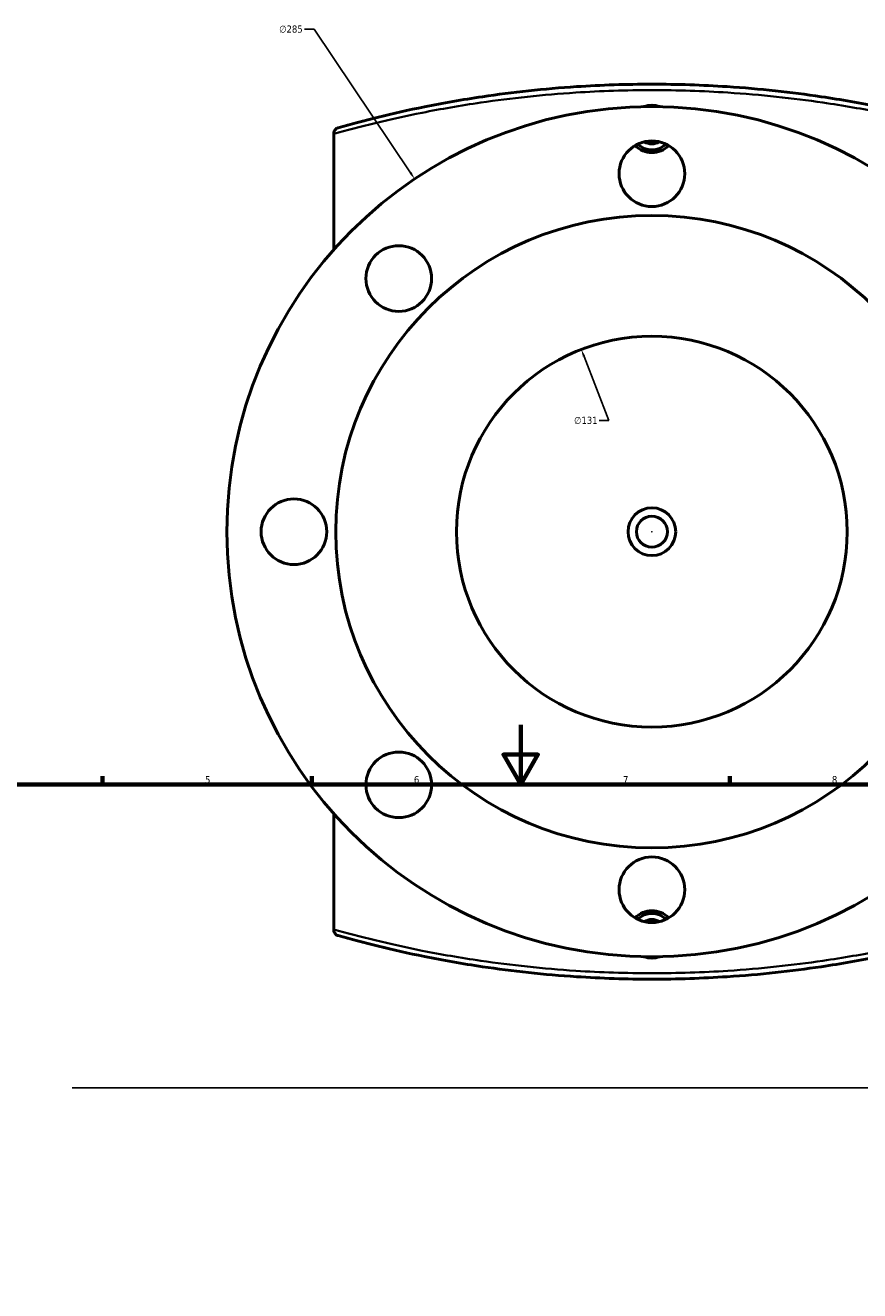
# Model space of a CAD drawing. Header units: millimetres. Extents: x -519 to 1053, y -190 to 834.
# Tile 7 of 9: x 254 to 534, y 404 to 828. Entities that reach past the tile are written whole.
import ezdxf

# ---------------------------------------------------------------- set-up
doc = ezdxf.new("R2010")
doc.units = ezdxf.units.MM
for name, color, linetype, lineweight in [('Border (ANSI)', 7, 'Continuous', 70), ('Dimension (ANSI)', 7, 'Continuous', 25), ('Sketch Geometry (ANSI)', 7, 'Continuous', 25), ('Visible (ANSI)', 7, 'Continuous', 50), ('Visible Narrow (ANSI)', 7, 'Continuous', 35)]:
    doc.layers.add(name, color=color, linetype=linetype, lineweight=lineweight)
doc.styles.add('Note Text (ANSI)', font='tahoma.ttf')
doc.dimstyles.new('Default - mm (ANSI)', dxfattribs={"dimtxt": 2.4, "dimasz": 2.5, "dimexe": 3.175, "dimexo": 1.6002, "dimgap": 0.8, "dimtad": 0, "dimtoh": 1, "dimdec": 0, "dimrnd": 1e-08, "dimzin": 4, "dimdsep": 46, "dimtxsty": 'Note Text (ANSI)', "dimcen": 0.09, "dimdle": 10, "dimclrd": 256, "dimclre": 256, "dimclrt": 5, "dimadec": 1, "dimazin": 1, "dimtfac": 1.27, "dimtofl": 0, "dimtmove": 0, "dimatfit": 3, "dimfxl": 1, "dimtolj": 1, "dimtzin": 4, "dimlwd": -1, "dimlwe": -1, "dimarcsym": 0})

# ---------------------------------------------------------------- blocks, each defined once
blk = doc.blocks.new('Borders Default Border')
at = {"layer": 'Border (ANSI)'}
for p, q in [((280.33, 574), (280.33, 576.8)), ((350.42, 574), (350.42, 576.8)), ((490.58, 574), (490.58, 576.8))]:
    blk.add_line(p, q, dxfattribs=at)
at = {"layer": 'Border (ANSI)', "flags": 128}
for points in [[(420.5, 594), (420.5, 574), (414.73, 584), (426.27, 584), (420.5, 574)], [(20, 20), (20, 574), (821, 574), (821, 20), (20, 20)]]:
    blk.add_lwpolyline(points, dxfattribs=at)
at = {"layer": 'Border (ANSI)', "color": 5, "true_color": 0x0000ff, "char_height": 2.4, "attachment_point": 7, "style": 'Note Text (ANSI)'}
for s, insert in [('5', (314.67, 574.35)), ('6', (384.69, 574.35)), ('7', (454.8, 574.4)), ('8', (524.84, 574.35))]:
    blk.add_mtext(s, dxfattribs=dict(at, insert=insert))
blk = doc.blocks.new('*D7')
at = {"layer": 'Defpoints', "color": 0, "transparency": 16777216}
for p in [(440.83, 719.79), (488.14, 597.63)]:
    blk.add_point(p, dxfattribs=at)
at = {"layer": 'Dimension (ANSI)', "transparency": 16777216}
for p, q in [((450.06, 695.94), (441.73, 717.46)), ((446.82, 695.94), (450.06, 695.94))]:
    blk.add_line(p, q, dxfattribs=at)
blk.add_solid([(442.12, 717.61), (441.34, 717.31), (440.83, 719.79)], dxfattribs=at)
at = {"layer": 'Dimension (ANSI)', "color": 5, "transparency": 16777216, "insert": (438.41, 697.24), "char_height": 2.4, "attachment_point": 1, "style": 'Note Text (ANSI)'}
blk.add_mtext('\\A1;∅131', dxfattribs=at)
blk = doc.blocks.new('*D8')
at = {"layer": 'Defpoints', "color": 0, "transparency": 16777216}
for p in [(384.95, 776.95), (544.01, 540.47)]:
    blk.add_point(p, dxfattribs=at)
at = {"layer": 'Dimension (ANSI)', "transparency": 16777216}
for p, q in [((348.03, 827.1), (351.23, 827.1)), ((351.23, 827.1), (383.56, 779.03)), ((464.39, 658.71), (464.57, 658.71)), ((464.48, 658.62), (464.48, 658.8))]:
    blk.add_line(p, q, dxfattribs=at)
blk.add_solid([(383.9, 779.26), (383.21, 778.8), (384.95, 776.95)], dxfattribs=at)
at = {"layer": 'Dimension (ANSI)', "color": 5, "transparency": 16777216, "insert": (339.53, 828.39), "char_height": 2.4, "attachment_point": 1, "style": 'Note Text (ANSI)'}
blk.add_mtext('\\A1;∅285', dxfattribs=at)

msp = doc.modelspace()

# ---------------------------------------------------------------- linework, layer by layer
at = {"layer": 'Sketch Geometry (ANSI)'}
msp.add_line((270.13, 472.24), (689.93, 472.24), dxfattribs=at)
at = {"layer": 'Visible (ANSI)'}
for p, q in [((357.83, 792.2), (357.83, 792.07)), ((357.83, 753.22), (357.83, 792.07)), ((357.83, 525.36), (357.83, 564.2)), ((357.83, 525.36), (357.83, 525.22))]:
    msp.add_line(p, q, dxfattribs=at)
for centre, radius in [((464.48, 658.71), 142.5), ((464.48, 778.71), 11), ((464.48, 658.71), 106), ((379.63, 743.57), 11), ((464.48, 658.71), 65.5), ((344.48, 658.71), 11), ((464.48, 658.71), 8), ((464.48, 658.71), 5.2), ((379.63, 573.86), 11), ((464.48, 538.71), 11)]:
    msp.add_circle(centre, radius, dxfattribs=at)
for centre, radius, start, end in [((464.48, 793.71), 5, 239.3166, 300.6834), ((464.48, 793.71), 7, 226.7668, 313.2332), ((464.48, 523.71), 7, 46.7668, 133.2332), ((464.48, 523.71), 5, 59.3166, 120.6834)]:
    msp.add_arc(centre, radius, start, end, dxfattribs=at)
for points, knots in [([(569.68, 794.13), (561.29, 796.5), (551.54, 798.95), (534.57, 802.36), (528.05, 803.51), (511.24, 806.01), (500.64, 807.17), (481.44, 808.43), (472.96, 808.71), (464.48, 808.71), (456.01, 808.71), (447.53, 808.43), (428.33, 807.17), (417.72, 806.01), (400.91, 803.51), (394.39, 802.36), (377.43, 798.95), (367.68, 796.5), (359.29, 794.13)], [4.844124, 4.844124, 4.844124, 4.844124, 8.750625, 8.750625, 10.990602, 10.990602, 14.299453, 14.299453, 16.829693, 16.829693, 16.829693, 19.359933, 19.359933, 22.668782, 22.668782, 24.908756, 24.908756, 28.815389, 28.815389, 28.815389, 28.815389]), ([(461.84, 801.19), (462.7, 801.49), (463.62, 801.64), (465.35, 801.64), (466.26, 801.49), (467.13, 801.19)], [5.7217595, 5.7217595, 5.7217595, 5.7217595, 5.9810989, 5.9810989, 6.2404383, 6.2404383, 6.2404383, 6.2404383]), ([(357.83, 792.2), (357.83, 792.45), (357.88, 792.7), (358.06, 793.16), (358.2, 793.38), (358.5, 793.7), (358.64, 793.82), (358.94, 794), (359.11, 794.08), (359.28, 794.13), (359.29, 794.13), (359.29, 794.13)], [-0.2701554, -0.2701554, -0.2701554, -0.2701554, -0.1950592, -0.1950592, -0.1151846, -0.1151846, -0.0578645, -0.0578645, 0, 0, 0.0006787, 0.0006787, 0.0006787, 0.0006787]), ([(470.14, 788.15), (470.13, 788.13), (470.11, 788.12), (469.39, 787.4), (468.5, 786.79), (466.54, 785.98), (465.48, 785.79), (463.49, 785.79), (462.42, 785.98), (460.47, 786.79), (459.57, 787.4), (458.85, 788.12), (458.84, 788.13), (458.82, 788.15)], [2.984656, 2.984656, 2.984656, 2.984656, 2.990719, 2.990719, 3.289689, 3.289689, 3.588659, 3.588659, 3.887629, 3.887629, 4.186599, 4.186599, 4.192663, 4.192663, 4.192663, 4.192663]), ([(458.82, 529.28), (458.84, 529.29), (458.85, 529.31), (459.57, 530.03), (460.47, 530.63), (462.42, 531.44), (463.49, 531.64), (465.48, 531.64), (466.54, 531.44), (468.5, 530.63), (469.39, 530.03), (470.11, 529.31), (470.13, 529.29), (470.14, 529.28)], [2.984656, 2.984656, 2.984656, 2.984656, 2.990719, 2.990719, 3.289689, 3.289689, 3.588659, 3.588659, 3.887629, 3.887629, 4.186599, 4.186599, 4.192663, 4.192663, 4.192663, 4.192663]), ([(359.29, 523.3), (359.29, 523.3), (359.28, 523.3), (359.11, 523.35), (358.94, 523.42), (358.64, 523.61), (358.5, 523.73), (358.2, 524.04), (358.06, 524.26), (357.88, 524.73), (357.83, 524.97), (357.83, 525.22)], [-0.2702673, -0.2702673, -0.2702673, -0.2702673, -0.2695901, -0.2695901, -0.2118467, -0.2118467, -0.1546466, -0.1546466, -0.0749391, -0.0749391, 0, 0, 0, 0]), ([(359.29, 523.3), (367.68, 520.93), (377.43, 518.48), (394.39, 515.07), (400.92, 513.91), (417.72, 511.42), (428.33, 510.25), (447.53, 509), (456.01, 508.71), (464.48, 508.71), (472.96, 508.71), (481.44, 509), (500.64, 510.25), (511.24, 511.42), (528.05, 513.91), (534.57, 515.07), (551.54, 518.48), (561.29, 520.93), (569.68, 523.3)], [3.881225, 3.881225, 3.881225, 3.881225, 7.788103, 7.788103, 10.027839, 10.027839, 13.336688, 13.336688, 15.866858, 15.866858, 15.866858, 18.397027, 18.397027, 21.705876, 21.705876, 23.945612, 23.945612, 27.85249, 27.85249, 27.85249, 27.85249]), ([(467.13, 516.24), (466.26, 515.94), (465.35, 515.79), (463.62, 515.79), (462.7, 515.94), (461.84, 516.24)], [0.9368804, 0.9368804, 0.9368804, 0.9368804, 1.1962198, 1.1962198, 1.4555592, 1.4555592, 1.4555592, 1.4555592])]:
    msp.add_open_spline(points, degree=3, knots=knots, dxfattribs=at)
at = {"layer": 'Visible Narrow (ANSI)'}
for points, knots in [([(357.83, 792.07), (366.41, 794.47), (376.41, 796.95), (393.74, 800.39), (400.33, 801.54), (417.29, 804.02), (427.99, 805.18), (447.37, 806.43), (455.93, 806.71), (464.48, 806.71), (473.04, 806.71), (481.6, 806.43), (500.97, 805.18), (511.68, 804.02), (528.64, 801.54), (535.22, 800.39), (552.34, 797), (562.18, 794.56), (570.65, 792.2)], [-28.889935, -28.889935, -28.889935, -28.889935, -24.908756, -24.908756, -22.668782, -22.668782, -19.359933, -19.359933, -16.829693, -16.829693, -16.829693, -14.299453, -14.299453, -10.990602, -10.990602, -8.750625, -8.750625, -4.844124, -4.844124, -4.844124, -4.844124]), ([(570.65, 525.22), (562.18, 522.86), (552.34, 520.43), (535.22, 517.03), (528.64, 515.89), (511.67, 513.4), (500.97, 512.24), (481.59, 510.99), (473.04, 510.71), (464.48, 510.71), (455.93, 510.71), (447.37, 510.99), (427.99, 512.24), (417.29, 513.4), (400.33, 515.89), (393.75, 517.03), (376.42, 520.47), (366.41, 522.96), (357.83, 525.36)], [-27.85249, -27.85249, -27.85249, -27.85249, -23.945612, -23.945612, -21.705876, -21.705876, -18.397027, -18.397027, -15.866858, -15.866858, -15.866858, -13.336688, -13.336688, -10.027839, -10.027839, -7.788103, -7.788103, -3.806679, -3.806679, -3.806679, -3.806679])]:
    msp.add_open_spline(points, degree=3, knots=knots, dxfattribs=at)

# ---------------------------------------------------------------- block references
msp.add_blockref('Borders Default Border', (0, 0))

# ---------------------------------------------------------------- dimensions: what is measured, and where the dimension line sits
at = {"layer": 'Dimension (ANSI)'}
for p1, p2, picture, middle in [((544.01, 540.47), (384.95, 776.95), '*D8', (343.38, 827.1)), ((488.14, 597.63), (440.83, 719.79), '*D7', (442.22, 695.94))]:
    dim = msp.add_diameter_dim_2p(p1=p1, p2=p2, dimstyle='Default - mm (ANSI)', override={"dimgap": 0.8, "dimtih": 1, "dimdec": 0, "dimlfac": 1, "dimtol": 0, "dimlim": 0, "dimtp": 0, "dimtm": 0, "dimtdec": 2}, dxfattribs=at)
    dim.commit()
    dim.dimension.update_dxf_attribs({"geometry": picture, "text_midpoint": middle, "dimtype": 163})

doc.saveas('drawing.dxf')
